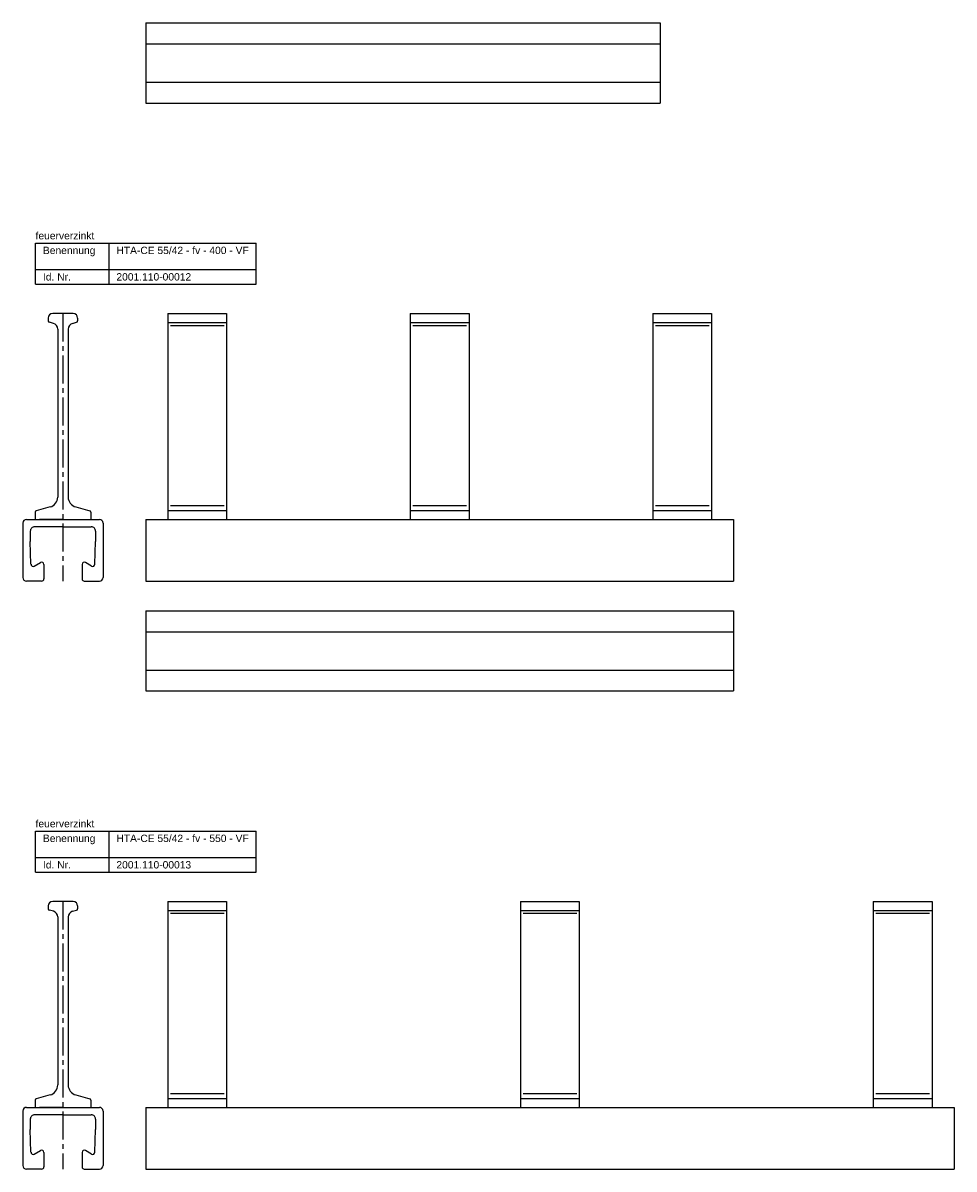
# Model space of a CAD drawing. Header units: millimetres. Extents: x 11325 to 17479, y -770 to 2743.
# Tile 3 of 7: x 11325 to 11959, y 105 to 885. Entities that reach past the tile are written whole.
import ezdxf

# ---------------------------------------------------------------- set-up
doc = ezdxf.new("R2010")
doc.units = ezdxf.units.MM
doc.header["$LTSCALE"] = 0.1
doc.linetypes.add('MITTE2', pattern=[28.575, 19.05, -3.175, 3.175, -3.175])
doc.layers.add('Halfen', color=2, linetype='CONTINUOUS')
doc.styles.add('ARIAL50', font='arial.ttf', dxfattribs={"height": 5})

msp = doc.modelspace()

# ---------------------------------------------------------------- linework, layer by layer
at = {"layer": 'Halfen'}
for p, q in [((11408.69, 885), (11758.69, 885)), ((11408.69, 885), (11408.69, 830.5)), ((11758.69, 885), (11758.69, 830.5)), ((11408.69, 870.75), (11758.69, 870.75)), ((11408.69, 844.75), (11758.69, 844.75)), ((11408.69, 830.5), (11758.69, 830.5)), ((11333.69, 735.25), (11483.69, 735.25)), ((11333.69, 707.25), (11333.69, 735.25)), ((11383.69, 707.25), (11383.69, 735.25)), ((11483.69, 707.25), (11483.69, 735.25)), ((11333.69, 717.25), (11483.69, 717.25)), ((11333.69, 707.25), (11483.69, 707.25)), ((11359.33, 687.25), (11345.33, 687.25)), ((11423.69, 687.25), (11463.69, 687.25)), ((11423.69, 687.25), (11423.69, 547.25)), ((11463.69, 687.25), (11463.69, 547.25)), ((11588.69, 687.25), (11628.69, 687.25)), ((11588.69, 687.25), (11588.69, 547.25)), ((11628.69, 687.25), (11628.69, 547.25)), ((11753.69, 687.25), (11793.69, 687.25)), ((11753.69, 687.25), (11753.69, 547.25)), ((11793.69, 687.25), (11793.69, 547.25)), ((11342.33, 684.25), (11342.33, 682.32)), ((11345.82, 680.62), (11343.07, 681.35)), ((11358.85, 680.62), (11361.59, 681.35)), ((11362.33, 684.25), (11362.33, 682.32)), ((11423.69, 681.25), (11463.69, 681.25)), ((11588.69, 681.25), (11628.69, 681.25)), ((11753.69, 681.25), (11793.69, 681.25)), ((11348.78, 676.75), (11348.78, 562.46)), ((11355.88, 676.75), (11355.88, 562.46)), ((11343.59, 555.7), (11334.07, 553.15)), ((11361.07, 555.7), (11370.59, 553.15)), ((11327.58, 547.25), (11377.08, 547.25)), ((11333.33, 552.18), (11333.33, 547.25)), ((11352.33, 547.25), (11336.33, 547.25)), ((11371.33, 552.18), (11371.33, 547.25)), ((11408.69, 547.25), (11808.69, 547.25)), ((11408.69, 547.25), (11408.69, 505.25)), ((11423.69, 553.25), (11463.69, 553.25)), ((11588.69, 553.25), (11628.69, 553.25)), ((11753.69, 553.25), (11793.69, 553.25)), ((11758.69, 547.25), (11808.69, 547.25)), ((11808.69, 547.25), (11808.69, 505.25)), ((11325.08, 544.75), (11325.08, 515.25)), ((11330.11, 539.19), (11330.11, 532.25)), ((11352.33, 542.25), (11333.11, 542.25)), ((11352.33, 542.25), (11371.55, 542.25)), ((11374.55, 539.19), (11374.55, 532.25)), ((11379.58, 544.75), (11379.58, 515.25)), ((11330.58, 516.72), (11330.11, 532.25)), ((11374.08, 516.72), (11374.55, 532.25)), ((11325.08, 515.25), (11325.08, 507.75)), ((11332.83, 515.47), (11337.08, 517.92)), ((11339.33, 516.63), (11339.33, 506.75)), ((11365.33, 516.63), (11365.33, 506.75)), ((11371.83, 515.47), (11367.58, 517.92)), ((11379.58, 515.25), (11379.58, 507.75)), ((11337.83, 505.25), (11327.58, 505.25)), ((11366.83, 505.25), (11377.08, 505.25)), ((11408.69, 505.25), (11808.69, 505.25)), ((11758.69, 505.25), (11808.69, 505.25)), ((11408.69, 485), (11808.69, 485)), ((11408.69, 485), (11408.69, 430.5)), ((11808.69, 485), (11808.69, 430.5)), ((11408.69, 470.75), (11808.69, 470.75)), ((11408.69, 444.75), (11808.69, 444.75)), ((11408.69, 430.5), (11808.69, 430.5)), ((11333.69, 335.25), (11483.69, 335.25)), ((11333.69, 307.25), (11333.69, 335.25)), ((11383.69, 307.25), (11383.69, 335.25)), ((11483.69, 307.25), (11483.69, 335.25)), ((11333.69, 317.25), (11483.69, 317.25)), ((11333.69, 307.25), (11483.69, 307.25)), ((11342.33, 284.25), (11342.33, 282.32)), ((11345.82, 280.62), (11343.07, 281.35)), ((11359.33, 287.25), (11345.33, 287.25)), ((11358.85, 280.62), (11361.59, 281.35)), ((11362.33, 284.25), (11362.33, 282.32)), ((11423.69, 287.25), (11463.69, 287.25)), ((11423.69, 287.25), (11423.69, 147.25)), ((11423.69, 281.25), (11463.69, 281.25)), ((11463.69, 287.25), (11463.69, 147.25)), ((11663.69, 287.25), (11703.69, 287.25)), ((11663.69, 287.25), (11663.69, 147.25)), ((11663.69, 281.25), (11703.69, 281.25)), ((11703.69, 287.25), (11703.69, 147.25)), ((11903.69, 287.25), (11943.69, 287.25)), ((11903.69, 287.25), (11903.69, 147.25)), ((11903.69, 281.25), (11943.69, 281.25)), ((11943.69, 287.25), (11943.69, 147.25)), ((11348.78, 276.75), (11348.78, 162.46)), ((11355.88, 276.75), (11355.88, 162.46)), ((11333.33, 152.18), (11333.33, 147.25)), ((11343.59, 155.7), (11334.07, 153.15)), ((11361.07, 155.7), (11370.59, 153.15)), ((11371.33, 152.18), (11371.33, 147.25)), ((11423.69, 153.25), (11463.69, 153.25)), ((11663.69, 153.25), (11703.69, 153.25)), ((11903.69, 153.25), (11943.69, 153.25)), ((11325.08, 144.75), (11325.08, 115.25)), ((11327.58, 147.25), (11377.08, 147.25)), ((11352.33, 142.25), (11333.11, 142.25)), ((11352.33, 147.25), (11336.33, 147.25)), ((11352.33, 142.25), (11371.55, 142.25)), ((11379.58, 144.75), (11379.58, 115.25)), ((11408.69, 147.25), (11958.69, 147.25)), ((11408.69, 147.25), (11408.69, 105.25)), ((11908.69, 147.25), (11958.69, 147.25)), ((11958.69, 147.25), (11958.69, 105.25)), ((11330.11, 139.19), (11330.11, 132.25)), ((11374.55, 139.19), (11374.55, 132.25)), ((11330.58, 116.72), (11330.11, 132.25)), ((11374.08, 116.72), (11374.55, 132.25)), ((11332.83, 115.47), (11337.08, 117.92)), ((11371.83, 115.47), (11367.58, 117.92)), ((11325.08, 115.25), (11325.08, 107.75)), ((11339.33, 116.63), (11339.33, 106.75)), ((11365.33, 116.63), (11365.33, 106.75)), ((11379.58, 115.25), (11379.58, 107.75)), ((11337.83, 105.25), (11327.58, 105.25)), ((11366.83, 105.25), (11377.08, 105.25)), ((11408.69, 105.25), (11958.69, 105.25)), ((11908.69, 105.25), (11958.69, 105.25))]:
    msp.add_line(p, q, dxfattribs=at)
at = {"layer": 'Halfen', "color": 1, "linetype": 'MITTE2', "ltscale": 10}
for p, q in [((11352.33, 687.25), (11352.33, 505.25)), ((11352.33, 287.25), (11352.33, 105.25))]:
    msp.add_line(p, q, dxfattribs=at)
at = {"layer": 'Halfen', "color": 1}
for p, q in [((11425.51, 679.25), (11461.99, 679.25)), ((11590.51, 679.25), (11626.99, 679.25)), ((11755.51, 679.25), (11791.99, 679.25)), ((11425.51, 556.75), (11461.99, 556.75)), ((11590.51, 556.75), (11626.99, 556.75)), ((11755.51, 556.75), (11791.99, 556.75)), ((11425.51, 279.25), (11461.99, 279.25)), ((11665.51, 279.25), (11701.99, 279.25)), ((11905.51, 279.25), (11941.99, 279.25)), ((11425.51, 156.75), (11461.99, 156.75)), ((11665.51, 156.75), (11701.99, 156.75)), ((11905.51, 156.75), (11941.99, 156.75))]:
    msp.add_line(p, q, dxfattribs=at)
at = {"layer": 'Halfen'}
for centre, radius, start, end in [((11345.33, 684.25), 3, 90, 180), ((11359.33, 684.25), 3, 0, 90), ((11343.33, 682.32), 1, 180, 255), ((11344.78, 676.75), 4, 0, 75), ((11359.88, 676.75), 4, 105, 180), ((11361.33, 682.32), 1, 285, 0), ((11341.78, 562.46), 7, 285, 0), ((11362.88, 562.46), 7, 180, 255), ((11327.58, 544.75), 2.5, 90, 180), ((11334.33, 552.18), 1, 105, 180), ((11370.33, 552.18), 1, 0, 75), ((11377.08, 544.75), 2.5, 0, 90), ((11333.11, 539.25), 3, 90, 181.19271), ((11371.55, 539.25), 3, 358.80729, 90), ((11332.08, 516.77), 1.5, 181.19271, 300), ((11337.83, 516.63), 1.5, 0, 120), ((11366.83, 516.63), 1.5, 60, 180), ((11372.58, 516.77), 1.5, 240, 358.80729), ((11327.58, 507.75), 2.5, 180, 270), ((11377.08, 507.75), 2.5, 270, 0), ((11337.83, 506.75), 1.5, 270, 0), ((11366.83, 506.75), 1.5, 180, 270), ((11345.33, 284.25), 3, 90, 180), ((11343.33, 282.32), 1, 180, 255), ((11359.33, 284.25), 3, 0, 90), ((11361.33, 282.32), 1, 285, 0), ((11344.78, 276.75), 4, 0, 75), ((11359.88, 276.75), 4, 105, 180), ((11341.78, 162.46), 7, 285, 0), ((11362.88, 162.46), 7, 180, 255), ((11334.33, 152.18), 1, 105, 180), ((11370.33, 152.18), 1, 0, 75), ((11327.58, 144.75), 2.5, 90, 180), ((11333.11, 139.25), 3, 90, 181.19271), ((11371.55, 139.25), 3, 358.80729, 90), ((11377.08, 144.75), 2.5, 0, 90), ((11337.83, 116.63), 1.5, 0, 120), ((11366.83, 116.63), 1.5, 60, 180), ((11332.08, 116.77), 1.5, 181.19271, 300), ((11372.58, 116.77), 1.5, 240, 358.80729), ((11327.58, 107.75), 2.5, 180, 270), ((11337.83, 106.75), 1.5, 270, 0), ((11366.83, 106.75), 1.5, 180, 270), ((11377.08, 107.75), 2.5, 270, 0)]:
    msp.add_arc(centre, radius, start, end, dxfattribs=at)

# ---------------------------------------------------------------- texts
at = {"layer": 'Halfen', "style": 'ARIAL50'}
for s, p in [('feuerverzinkt', (11333.69, 737.75)), ('HTA-CE 55/42 - fv - 400 - VF', (11388.69, 727.75)), ('Benennung', (11338.69, 727.75)), ('Id. Nr.', (11338.69, 709.75)), ('2001.110-00012', (11388.69, 709.75)), ('feuerverzinkt', (11333.69, 337.75)), ('Benennung', (11338.69, 327.75)), ('HTA-CE 55/42 - fv - 550 - VF', (11388.69, 327.75)), ('Id. Nr.', (11338.69, 309.75)), ('2001.110-00013', (11388.69, 309.75))]:
    msp.add_text(s, height=5, dxfattribs=at).set_placement(p)

doc.saveas('drawing.dxf')
